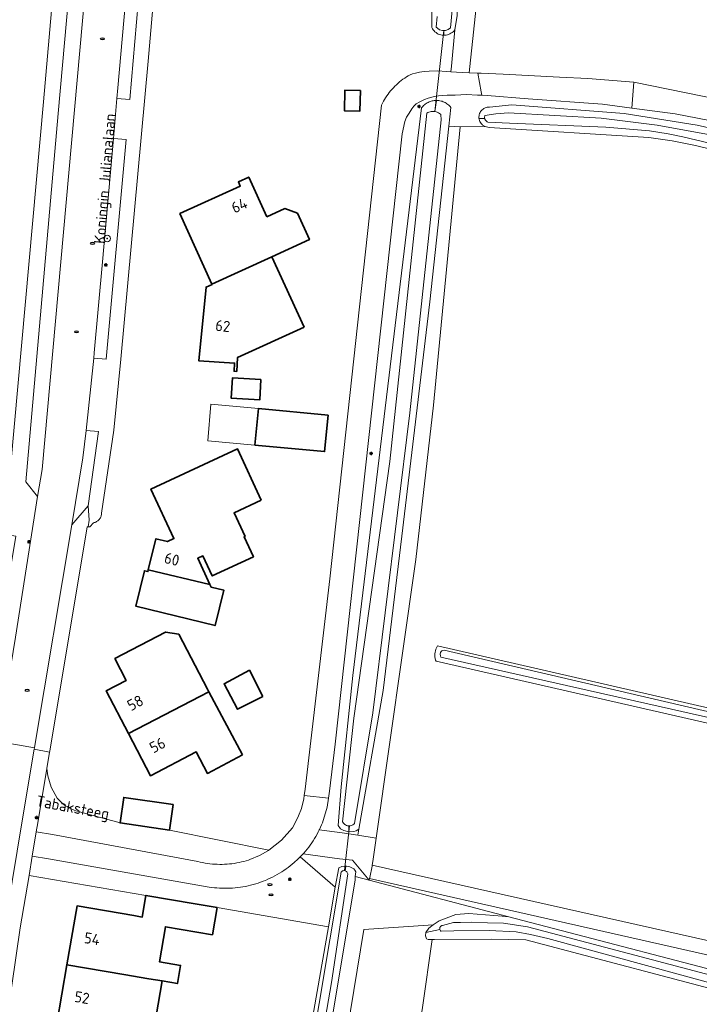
# Model space of a CAD drawing. Header units: metres. Extents: x 152610 to 160096, y 456114 to 462495.
# Tile 57 of 256: x 156357 to 156441, y 458478 to 458598. Entities that reach past the tile are written whole.
import ezdxf
from ezdxf.enums import TextEntityAlignment as Align

# ---------------------------------------------------------------- set-up
doc = ezdxf.new("R2010")
doc.units = ezdxf.units.M
doc.header["$LTSCALE"] = 0.5
doc.layers.get('0').update_dxf_attribs({"linetype": 'CONTINUOUS'})
for name, color, linetype, lineweight in [('B-PV-GR-BEPLANTING_CULTUUR_BOSPLANTSOEN-GV', 251, 'CONTINUOUS', 18), ('B-PV-GR-BEPLANTING_CULTUUR_HEESTERS-GV', 251, 'CONTINUOUS', 18), ('B-PV-GR-BOOM-S', 251, 'CONTINUOUS', 25), ('B-PV-GR-GRAS-GV', 251, 'CONTINUOUS', 13), ('B-PV-IE-MEUBILAIR-S', 251, 'CONTINUOUS', 25), ('B-PV-KW-KUNSTWERK_DUIKER-G', 251, 'CONTINUOUS', 18), ('B-PV-OG-BEBOUWING-GV', 6, 'CONTINUOUS', 35), ('B-PV-OG-BEBOUWING-T18', 1, 'CONTINUOUS', 18), ('B-PV-OG-BEBOUWING_OVERBOUWING-GV', 251, 'CONTINUOUS', 18), ('B-PV-OG-TERREIN_BEGROEID-GV', 251, 'CONTINUOUS', 18), ('B-PV-OG-TERREIN_OEVER-GV', 251, 'CONTINUOUS', 18), ('B-PV-OG-TOPOGRAFIE-T18', 1, 'CONTINUOUS', 18), ('B-PV-OG-WATER_SLOOT-GV', 251, 'CONTINUOUS', 18), ('B-PV-OG-WEG-GV', 251, 'CONTINUOUS', 18), ('B-PV-VH-GESLOTENVERHARDING_ASFALT-GV', 251, 'CONTINUOUS', 18), ('B-PV-VH-ONVERHARD_ZAND-GV', 251, 'CONTINUOUS', 18), ('B-PV-VH-OPENVERHARDING_BETONSTRAATSTEEN-GV', 251, 'CONTINUOUS', 18), ('B-PV-VH-OPENVERHARDING_STRAATBAKSTEEN-GV', 251, 'CONTINUOUS', 18), ('B-PV-VH-OPENVERHARDING_TEGEL-GV', 251, 'CONTINUOUS', 18)]:
    doc.layers.add(name, color=color, linetype=linetype, lineweight=lineweight)
doc.styles.add('NLCS-ISO', font='NLCS-ISO.ttf')
doc.styles.add('NLCS-ISO-M750-T18', font='NLCS-ISO.ttf', dxfattribs={"height": 1.35})

# ---------------------------------------------------------------- blocks, each defined once
blk = doc.blocks.new('SIE-MEUBILAIR_PAAL_LICHTMAST-SO')
for points in [[(-0.62, 0), (-1, 0)], [(-0.71, 0.71), (-0.44, 0.44)], [(0, 1), (0, 0.62)], [(0.44, 0.44), (0.71, 0.71)], [(1, 0), (0.62, 0)], [(-0.71, -0.71), (-0.44, -0.44)], [(0, -0.62), (0, -1)], [(0.44, -0.44), (0.71, -0.71)]]:
    blk.add_lwpolyline(points)
blk.add_circle((0, 0), 0.5)
blk = doc.blocks.new('SIE-MEUBILAIR_PUT_RIOOLPUT-SO')
blk.add_ellipse((0, 0), major_axis=(1.25, 0), ratio=0.54)
blk = doc.blocks.new('SGR-BOOM_GBKN-SO')
at = {"linetype": 'ByBlock', "lineweight": 18}
h = blk.add_hatch(color=0, dxfattribs=at)
h.dxf.hatch_style = 1
edge = h.paths.add_edge_path()
edge.add_arc((0, 0), 0.25, 0, 360)
at = {"color": 0, "linetype": 'ByBlock', "lineweight": 18}
for radius in [2, 0.25]:
    blk.add_circle((0, 0), radius, dxfattribs=at)
at = {"color": 0, "linetype": 'ByBlock', "lineweight": 18, "style": 'NLCS-ISO'}
blk.add_attdef('SOORT', (2.5, 0), '', height=1.5, dxfattribs=at)

msp = doc.modelspace()

# ---------------------------------------------------------------- linework, layer by layer
at = {"layer": 'B-PV-GR-BEPLANTING_CULTUUR_BOSPLANTSOEN-GV', "flags": 128}
for points in [[(156359.203, 458498.884), (156361.175, 458498.553), (156379.026, 458495.256), (156379.318, 458495.186), (156379.611, 458495.123), (156379.907, 458495.069), (156380.203, 458495.022), (156380.501, 458494.983), (156380.799, 458494.952), (156381.099, 458494.929), (156381.399, 458494.914), (156381.699, 458494.907), (156381.999, 458494.909), (156382.299, 458494.918), (156382.599, 458494.935), (156382.898, 458494.96), (156383.196, 458494.993), (156383.494, 458495.034), (156383.79, 458495.082), (156384.085, 458495.139), (156384.378, 458495.204), (156384.669, 458495.276), (156384.959, 458495.356), (156385.246, 458495.444), (156385.41, 458495.498), (156386.571, 458495.994), (156387.67, 458496.616), (156387.731, 458496.663), (156375.559, 458499.121), (156369.485, 458499.995), (156364.503, 458501.359), (156364.441, 458501.374), (156364.247, 458501.425), (156364.056, 458501.484), (156363.867, 458501.55), (156363.681, 458501.624), (156363.497, 458501.705), (156363.318, 458501.794), (156363.142, 458501.889), (156362.97, 458501.992), (156362.802, 458502.101), (156362.639, 458502.217), (156362.48, 458502.34), (156362.326, 458502.468), (156362.178, 458502.603), (156362.035, 458502.744), (156361.898, 458502.89), (156361.767, 458503.041), (156361.02, 458504.385), (156360.617, 458505.757), (156360.507, 458506.659), (156359.39, 458500)], [(156378.674, 458490.066), (156381.387, 458489.602), (156395.043, 458487.268), (156395.887, 458492.098), (156391.586, 458495.831), (156391.237, 458495.489), (156390.874, 458495.162), (156390.846, 458495.137), (156390.602, 458494.93), (156390.353, 458494.728), (156390.099, 458494.533), (156389.841, 458494.344), (156389.578, 458494.162), (156389.31, 458493.986), (156389.038, 458493.817), (156388.761, 458493.655), (156388.481, 458493.5), (156388.197, 458493.352), (156387.91, 458493.211), (156387.619, 458493.078), (156387.324, 458492.951), (156387.027, 458492.832), (156386.727, 458492.721), (156386.424, 458492.617), (156386.119, 458492.52), (156385.811, 458492.431), (156385.501, 458492.35), (156385.189, 458492.277), (156384.876, 458492.212), (156384.561, 458492.154), (156384.245, 458492.104), (156383.927, 458492.063), (156383.609, 458492.029), (156383.289, 458492.003), (156382.97, 458491.985), (156382.65, 458491.975), (156382.329, 458491.973), (156382.009, 458491.979), (156381.689, 458491.993), (156381.37, 458492.015), (156381.051, 458492.045), (156380.733, 458492.083), (156380.416, 458492.129), (156360.68, 458495.594), (156358.707, 458495.925), (156358.308, 458493.544), (156372.652, 458491.094)]]:
    msp.add_lwpolyline(points, close=True, dxfattribs=at)
at = {"layer": 'B-PV-GR-BEPLANTING_CULTUUR_HEESTERS-GV', "flags": 128}
for points in [[(156372.942, 458614.823), (156371.42, 458614.958), (156369.215, 458590.134), (156369.096, 458588.832), (156370.677, 458588.704)], [(156370.241, 458583.805), (156368.663, 458583.918), (156367.31, 458568.798), (156366.313, 458557.655), (156366.267, 458556.995), (156367.778, 458556.85)], [(156366.829, 458547.993), (156365.301, 458548.123), (156364.918, 458544.757), (156363.568, 458536.537), (156365.561, 458538.873)]]:
    msp.add_lwpolyline(points, close=True, dxfattribs=at)
at = {"layer": 'B-PV-GR-GRAS-GV', "flags": 128}
for points in [[(156469.902, 458575.753), (156440.067, 458583.047), (156437.206, 458583.62), (156434.346, 458584.023), (156414.769, 458585.279), (156414.286, 458585.395), (156411.186, 458585.35), (156407.944, 458551.219), (156405.762, 458532.301), (156400.913, 458498.122), (156400.508, 458495.265), (156400.422, 458494.811), (156463.543, 458480.626)], [(156467.88, 458506.204), (156408.275, 458519.825), (156408.176, 458519.965), (156408.137, 458520.153), (156408.114, 458520.343), (156408.107, 458520.535), (156408.115, 458520.727), (156408.14, 458520.917), (156408.181, 458521.105), (156408.236, 458521.289), (156408.307, 458521.467), (156408.393, 458521.639), (156408.442, 458521.719), (156468.112, 458508.001)], [(156473.148, 458471.444), (156419.28, 458485.664), (156415.091, 458485.719), (156408.068, 458485.689), (156407.777, 458485.689), (156406.58, 458477.35)]]:
    msp.add_lwpolyline(points, dxfattribs=at)
at = {"layer": 'B-PV-KW-KUNSTWERK_DUIKER-G', "flags": 128}
for points in [[(156409.206, 458597.156), (156408.112, 458587.221)], [(156397.024, 458494.142), (156397.637, 458499.624)]]:
    msp.add_lwpolyline(points, dxfattribs=at)
at = {"layer": 'B-PV-OG-BEBOUWING-GV', "flags": 128}
for points in [[(156398.96, 458589.799), (156397.058, 458589.846), (156396.996, 458587.325), (156398.898, 458587.278)], [(156387.49, 458574.315), (156385.271, 458579.184), (156383.996, 458578.603), (156384.233, 458578.083), (156376.817, 458574.703), (156380.754, 458566.065), (156388.114, 458569.42), (156392.716, 458571.518), (156391.246, 458574.745), (156389.701, 458575.323)], [(156392.05, 458560.783), (156388.114, 458569.42), (156380.754, 458566.065), (156380.77, 458566.031), (156380.042, 458565.7), (156379.147, 458556.639), (156383.52, 458556.383), (156383.463, 458555.385), (156383.79, 458555.366), (156383.89, 458557.063)], [(156386.76, 458554.365), (156383.266, 458554.565), (156383.123, 458552.069), (156386.618, 458551.869)], [(156395, 458549.989), (156386.445, 458550.797), (156386.024, 458546.332), (156394.578, 458545.524)], [(156386.806, 458539.554), (156383.887, 458545.853), (156373.268, 458540.931), (156376.085, 458534.852), (156375.288, 458534.482), (156373.875, 458534.827), (156372.944, 458531.013), (156380.503, 458529.226), (156379.013, 458532.442), (156379.648, 458532.736), (156380.787, 458530.278), (156385.841, 458532.62), (156384.701, 458535.079), (156384.81, 458535.129), (156383.474, 458538.01)], [(156380.503, 458529.226), (156372.944, 458531.013), (156372.893, 458530.805), (156372.46, 458530.911), (156371.402, 458526.576), (156381.146, 458524.198), (156382.204, 458528.533), (156380.648, 458528.913)], [(156376.692, 458523.122), (156375.068, 458523.399), (156368.842, 458520.134), (156370.24, 458517.468), (156367.76, 458516.168), (156370.502, 458510.939), (156379.266, 458515.489), (156380.386, 458516.082), (156380.222, 458516.391)], [(156387, 458515.478), (156385.342, 458518.71), (156382.238, 458517.064), (156383.883, 458513.928)], [(156384.502, 458508.32), (156380.386, 458516.082), (156379.266, 458515.489), (156370.502, 458510.939), (156373.204, 458505.784), (156378.801, 458508.719), (156380.194, 458506.062)], [(156376.008, 458502.239), (156369.933, 458503.109), (156369.485, 458499.995), (156375.559, 458499.121)], [(156362.966, 458482.604), (156369.946, 458481.409), (156373.002, 458480.886), (156374.628, 458480.608), (156376.511, 458480.286), (156376.895, 458482.528), (156374.302, 458482.972), (156375.037, 458487.264), (156380.817, 458486.274), (156381.387, 458489.602), (156378.674, 458490.066), (156372.652, 458491.094), (156372.199, 458488.448), (156371.18, 458488.622), (156364.2, 458489.816)], [(156374.628, 458480.608), (156373.002, 458480.886), (156369.946, 458481.409), (156362.966, 458482.604), (156361.732, 458475.392), (156368.712, 458474.198), (156369.84, 458474.005), (156369.419, 458471.316), (156378.235, 458469.939), (156378.699, 458472.905), (156373.45, 458473.725)]]:
    msp.add_lwpolyline(points, close=True, dxfattribs=at)
at = {"layer": 'B-PV-OG-BEBOUWING_OVERBOUWING-GV', "flags": 128}
msp.add_lwpolyline([(156386.445, 458550.797), (156380.617, 458551.348), (156380.238, 458546.835), (156386.024, 458546.332)], close=True, dxfattribs=at)
at = {"layer": 'B-PV-OG-TERREIN_BEGROEID-GV', "flags": 128}
for points in [[(156410.55, 458597.259), (156410.143, 458592.786), (156410.078, 458592.105), (156410.739, 458592.068), (156412.326, 458591.981), (156412.407, 458592.75), (156413.759, 458605.401), (156414.033, 458616.34), (156414.81, 458646.646), (156415.082, 458654.894), (156412.723, 458655.064), (156411.645, 458629.277), (156410.836, 458599.012)], [(156411.186, 458585.35), (156409.825, 458585.424), (156407.492, 458563.887), (156404.06, 458535.139), (156401.749, 458516.241), (156398.752, 458499.214), (156398.655, 458498.471), (156400.913, 458498.122), (156405.762, 458532.301), (156407.944, 458551.219)], [(156391.942, 458496.209), (156391.805, 458496.059), (156391.586, 458495.831), (156395.887, 458492.098), (156396.304, 458494.503), (156396.678, 458494.656), (156397.007, 458494.692), (156397.191, 458494.677), (156397.273, 458494.671), (156397.675, 458494.589), (156398.142, 458494.367), (156398.292, 458494.202), (156398.385, 458493.989), (156398.339, 458493.409), (156400.058, 458492.965), (156397.995, 458495.42), (156396.412, 458495.599)], [(156398.339, 458493.409), (156398.304, 458492.962), (156395.25, 458474.611), (156391.872, 458452.802), (156388.791, 458432.938), (156386.606, 458419.542), (156388.085, 458419.138), (156388.267, 458419.092), (156399.375, 458486.921), (156407.874, 458487.48), (156408.634, 458487.973), (156410.662, 458488.77), (156412.279, 458488.9), (156416.338, 458488.559), (156417.187, 458488.489), (156400.058, 458492.965)]]:
    msp.add_lwpolyline(points, close=True, dxfattribs=at)
for points in [[(156443.051, 458585.872), (156437.577, 458586.935), (156432.262, 458587.642), (156428.681, 458588.118), (156419.561, 458588.764), (156414.527, 458589.17), (156413.873, 458589.212), (156413.348, 458589.245), (156411.997, 458589.296), (156410.583, 458589.245), (156409.611, 458589.22), (156408.563, 458589.132), (156408.045, 458589.069), (156407.275, 458588.867), (156406.821, 458588.716), (156406.252, 458588.419), (156405.786, 458588.15), (156405.524, 458587.874), (156405.287, 458587.54), (156404.944, 458587.02), (156404.64, 458586.525), (156404.404, 458585.986), (156404.08, 458584.484), (156395.857, 458509.66), (156395.178, 458503.873), (156395.052, 458503.016), (156394.889, 458501.903), (156394.302, 458500), (156394.2, 458499.751), (156394.074, 458499.461), (156393.94, 458499.174), (156393.92, 458499.134), (156396.726, 458498.769), (156398.655, 458498.471), (156398.752, 458499.214)], [(156398.752, 458499.214), (156398.445, 458499.031), (156398.174, 458498.941), (156397.538, 458498.895), (156396.948, 458499.074), (156396.764, 458499.155), (156396.511, 458499.265), (156396.232, 458499.686), (156396.597, 458504.418), (156398.017, 458518.083), (156406.468, 458587.676), (156406.527, 458587.751), (156406.615, 458587.852), (156406.71, 458587.949), (156406.81, 458588.04), (156406.915, 458588.124), (156407.025, 458588.203), (156407.139, 458588.274), (156407.258, 458588.339), (156407.38, 458588.396), (156407.505, 458588.447), (156407.633, 458588.489), (156407.764, 458588.524), (156407.896, 458588.552), (156408.03, 458588.571), (156408.164, 458588.582), (156408.294, 458588.586), (156408.299, 458588.586), (156408.32, 458588.586), (156408.455, 458588.58), (156408.589, 458588.566), (156408.722, 458588.544), (156408.853, 458588.514), (156408.983, 458588.477), (156409.11, 458588.432), (156409.234, 458588.379), (156409.355, 458588.319), (156409.472, 458588.253), (156409.584, 458588.179), (156409.693, 458588.099), (156409.796, 458588.012), (156409.894, 458587.92), (156409.987, 458587.821), (156410.073, 458587.718), (156409.825, 458585.424), (156411.186, 458585.35), (156414.286, 458585.395), (156413.986, 458585.55), (156413.957, 458585.572), (156413.897, 458585.627), (156413.854, 458585.667), (156413.762, 458585.773), (156413.683, 458585.889), (156413.617, 458586.013), (156413.566, 458586.144), (156413.53, 458586.279), (156413.52, 458586.351), (156413.51, 458586.418), (156413.506, 458586.558), (156413.518, 458586.699), (156413.545, 458586.836), (156413.588, 458586.97), (156413.646, 458587.098), (156413.718, 458587.219), (156413.803, 458587.331), (156413.9, 458587.433), (156414.008, 458587.523), (156414.125, 458587.6), (156414.251, 458587.663), (156414.383, 458587.711), (156414.519, 458587.745), (156414.658, 458587.762), (156414.798, 458587.764), (156417.555, 458588.042), (156431.31, 458586.979), (156440.266, 458585.533), (156453.991, 458582.428)]]:
    msp.add_lwpolyline(points, dxfattribs=at)
at = {"layer": 'B-PV-OG-TERREIN_OEVER-GV', "flags": 128}
for points in [[(156407.736, 458608.521), (156407.724, 458597.525), (156407.729, 458597.515), (156407.806, 458597.372), (156407.897, 458597.237), (156408, 458597.112), (156408.115, 458596.998), (156408.242, 458596.896), (156408.377, 458596.806), (156408.52, 458596.731), (156408.671, 458596.67), (156408.826, 458596.624), (156408.986, 458596.593), (156409.147, 458596.579), (156409.195, 458596.579), (156409.206, 458597.155), (156409.016, 458597.163), (156408.674, 458597.236), (156408.406, 458597.444), (156408.274, 458597.577), (156408.381, 458598.895)], [(156410.336, 458601.02), (156410.021, 458597.48), (156409.729, 458597.268), (156409.402, 458597.148), (156409.206, 458597.155), (156409.195, 458596.579), (156409.31, 458596.58), (156409.471, 458596.597), (156409.63, 458596.63), (156409.785, 458596.679), (156409.934, 458596.742), (156410.076, 458596.82), (156410.21, 458596.912), (156410.335, 458597.016), (156410.448, 458597.132), (156410.55, 458597.259), (156410.836, 458599.012)], [(156498.794, 458571.797), (156453.991, 458582.428), (156440.266, 458585.533), (156431.31, 458586.979), (156417.555, 458588.042), (156414.798, 458587.764), (156414.658, 458587.762), (156414.519, 458587.745), (156414.383, 458587.711), (156414.251, 458587.663), (156414.125, 458587.6), (156414.008, 458587.523), (156413.9, 458587.433), (156413.803, 458587.331), (156413.718, 458587.219), (156413.646, 458587.098), (156413.588, 458586.97), (156413.545, 458586.836), (156413.518, 458586.699), (156413.506, 458586.558), (156413.51, 458586.418), (156413.52, 458586.351)], [(156413.52, 458586.351), (156414.215, 458586.37), (156414.199, 458586.469), (156414.2, 458586.569), (156414.216, 458586.668), (156414.235, 458586.73), (156415.579, 458586.954), (156417.145, 458587.076), (156428.482, 458586.4), (156435.377, 458585.546), (156444.572, 458583.878), (156455.862, 458581.228), (156480.146, 458575.233), (156498.298, 458571.201), (156498.365, 458571.164), (156498.422, 458571.114), (156498.468, 458571.054), (156498.501, 458570.984), (156498.518, 458570.91), (156498.519, 458570.834), (156498.505, 458570.759), (156498.886, 458570.634)], [(156451.437, 458581.066), (156438.529, 458584.122), (156436.707, 458584.493), (156434.443, 458584.863), (156429.063, 458585.312), (156417.25, 458585.799), (156414.594, 458585.931), (156414.504, 458585.975), (156414.422, 458586.033), (156414.351, 458586.104), (156414.292, 458586.185), (156414.246, 458586.274), (156414.215, 458586.37), (156413.52, 458586.351), (156413.53, 458586.279), (156413.566, 458586.144), (156413.617, 458586.013), (156413.683, 458585.889), (156413.762, 458585.773), (156413.854, 458585.667), (156413.897, 458585.627), (156413.957, 458585.572), (156413.986, 458585.55), (156414.286, 458585.395), (156414.769, 458585.279), (156434.346, 458584.023), (156437.206, 458583.62), (156440.067, 458583.047), (156469.902, 458575.753)], [(156408.442, 458521.719), (156408.393, 458521.639), (156408.307, 458521.467), (156408.236, 458521.289), (156408.181, 458521.105), (156408.14, 458520.917), (156408.115, 458520.727), (156408.107, 458520.535), (156408.114, 458520.343), (156408.137, 458520.153), (156408.176, 458519.965), (156408.275, 458519.825), (156467.88, 458506.204)], [(156482.029, 458504.821), (156480.768, 458505.072), (156468.042, 458507.605), (156468.112, 458508.001), (156408.442, 458521.719)], [(156467.981, 458506.983), (156408.837, 458520.329), (156408.779, 458520.491), (156408.768, 458520.686), (156408.797, 458520.871), (156408.856, 458521.012), (156408.954, 458521.078), (156409.053, 458521.146), (156409.261, 458521.181), (156468.032, 458507.502)], [(156395.25, 458474.611), (156398.304, 458492.962), (156398.339, 458493.409), (156398.385, 458493.989), (156398.292, 458494.202), (156398.142, 458494.367), (156397.675, 458494.589), (156397.273, 458494.671), (156397.191, 458494.677), (156397.111, 458494.124), (156397.187, 458494.091), (156397.255, 458494.043), (156397.314, 458493.984), (156397.359, 458493.914), (156397.391, 458493.837), (156397.407, 458493.756), (156395.404, 458480.435), (156392.238, 458461.975)], [(156392.539, 458469.807), (156396.543, 458493.696), (156396.548, 458493.779), (156396.569, 458493.86), (156396.605, 458493.935), (156396.654, 458494.002), (156396.716, 458494.058), (156396.787, 458494.102), (156396.865, 458494.131), (156396.947, 458494.144), (156397.03, 458494.142), (156397.111, 458494.124), (156397.191, 458494.677), (156397.007, 458494.692), (156396.678, 458494.656), (156396.304, 458494.503), (156395.887, 458492.098), (156395.043, 458487.268), (156392.953, 458475.341)], [(156417.187, 458488.489), (156416.338, 458488.559), (156412.279, 458488.9), (156410.662, 458488.77), (156408.634, 458487.973), (156407.874, 458487.48), (156407.368, 458487.099), (156406.972, 458486.543), (156408.707, 458486.916), (156408.69, 458486.993), (156408.689, 458487.073), (156408.704, 458487.15), (156408.734, 458487.224), (156408.778, 458487.29), (156408.834, 458487.345), (156408.9, 458487.389), (156408.974, 458487.418), (156409.052, 458487.431), (156410.399, 458487.799), (156411.255, 458487.8), (156412.618, 458487.803), (156414.537, 458487.743), (156416.519, 458487.7), (156419.453, 458487.261), (156458.806, 458476.859)], [(156495.101, 458468.753), (156487.896, 458470.412), (156482.355, 458471.461), (156417.187, 458488.489)], [(156475.384, 458471.517), (156445.706, 458479.322), (156421.976, 458485.808), (156419.819, 458486.311), (156418.074, 458486.625), (156414.777, 458486.793), (156410.417, 458486.752), (156408.879, 458486.702), (156408.844, 458486.725), (156408.786, 458486.779), (156408.74, 458486.844), (156408.707, 458486.916), (156406.972, 458486.543), (156406.957, 458486.163), (156407.085, 458485.798), (156407.291, 458485.688), (156407.777, 458485.689), (156408.068, 458485.689), (156415.091, 458485.719), (156419.28, 458485.664), (156473.148, 458471.444)]]:
    msp.add_lwpolyline(points, dxfattribs=at)
for points in [[(156408.111, 458587.221), (156408.294, 458588.586), (156408.164, 458588.582), (156408.03, 458588.571), (156407.896, 458588.552), (156407.764, 458588.524), (156407.633, 458588.489), (156407.505, 458588.447), (156407.38, 458588.396), (156407.258, 458588.339), (156407.139, 458588.274), (156407.025, 458588.203), (156406.915, 458588.124), (156406.81, 458588.04), (156406.71, 458587.949), (156406.615, 458587.852), (156406.527, 458587.751), (156406.468, 458587.676), (156398.017, 458518.083), (156396.597, 458504.418), (156396.232, 458499.686), (156396.511, 458499.265), (156396.764, 458499.155), (156396.948, 458499.074), (156397.538, 458498.895), (156397.536, 458499.623), (156397.477, 458499.626), (156397.361, 458499.648), (156397.248, 458499.685), (156397.142, 458499.737), (156397.043, 458499.803), (156396.955, 458499.882), (156396.878, 458499.972), (156396.813, 458500.071), (156396.779, 458500.139), (156398.167, 458512.822), (156402.582, 458544.303), (156407.094, 458587.034), (156407.227, 458587.106), (156407.367, 458587.164), (156407.512, 458587.207), (156407.66, 458587.234), (156407.811, 458587.246), (156407.962, 458587.242)], [(156401.749, 458516.241), (156404.06, 458535.139), (156407.492, 458563.887), (156409.825, 458585.424), (156410.073, 458587.718), (156409.987, 458587.821), (156409.894, 458587.92), (156409.796, 458588.012), (156409.693, 458588.099), (156409.584, 458588.179), (156409.472, 458588.253), (156409.355, 458588.319), (156409.234, 458588.379), (156409.11, 458588.432), (156408.983, 458588.477), (156408.853, 458588.514), (156408.722, 458588.544), (156408.589, 458588.566), (156408.455, 458588.58), (156408.32, 458588.586), (156408.299, 458588.586), (156408.294, 458588.586), (156408.111, 458587.221), (156408.258, 458587.185), (156408.4, 458587.133), (156408.536, 458587.067), (156408.664, 458586.987), (156408.783, 458586.894), (156408.831, 458586.85), (156408.883, 458586.187), (156405.039, 458550.265), (156400.481, 458513.473), (156398.227, 458499.903), (156398.141, 458499.822), (156398.045, 458499.753), (156397.94, 458499.697), (156397.829, 458499.656), (156397.713, 458499.63), (156397.595, 458499.62), (156397.536, 458499.623), (156397.538, 458498.895), (156398.174, 458498.941), (156398.445, 458499.031), (156398.752, 458499.214)]]:
    msp.add_lwpolyline(points, close=True, dxfattribs=at)
at = {"layer": 'B-PV-OG-WATER_SLOOT-GV', "flags": 128}
for points in [[(156408.381, 458598.895), (156408.274, 458597.577), (156408.406, 458597.444), (156408.674, 458597.236), (156409.016, 458597.163), (156409.206, 458597.155), (156409.402, 458597.148), (156409.729, 458597.268), (156410.021, 458597.48), (156410.336, 458601.02)], [(156444.572, 458583.878), (156435.377, 458585.546), (156428.482, 458586.4), (156417.145, 458587.076), (156415.579, 458586.954), (156414.235, 458586.73), (156414.216, 458586.668), (156414.2, 458586.569), (156414.199, 458586.469), (156414.215, 458586.37), (156414.246, 458586.274), (156414.292, 458586.185), (156414.351, 458586.104), (156414.422, 458586.033), (156414.504, 458585.975), (156414.594, 458585.931), (156417.25, 458585.799), (156429.063, 458585.312), (156434.443, 458584.863), (156436.707, 458584.493), (156438.529, 458584.122), (156451.437, 458581.066)], [(156392.238, 458461.975), (156395.404, 458480.435), (156397.407, 458493.756), (156397.391, 458493.837), (156397.359, 458493.914), (156397.314, 458493.984), (156397.255, 458494.043), (156397.187, 458494.091), (156397.111, 458494.124), (156397.03, 458494.142), (156396.947, 458494.144), (156396.865, 458494.131), (156396.787, 458494.102), (156396.716, 458494.058), (156396.654, 458494.002), (156396.605, 458493.935), (156396.569, 458493.86), (156396.548, 458493.779), (156396.543, 458493.696), (156392.539, 458469.807)], [(156458.806, 458476.859), (156419.453, 458487.261), (156416.519, 458487.7), (156414.537, 458487.743), (156412.618, 458487.803), (156411.255, 458487.8), (156410.399, 458487.799), (156409.052, 458487.431), (156408.974, 458487.418), (156408.9, 458487.389), (156408.834, 458487.345), (156408.778, 458487.29), (156408.734, 458487.224), (156408.704, 458487.15), (156408.689, 458487.073), (156408.69, 458486.993), (156408.707, 458486.916), (156408.74, 458486.844), (156408.786, 458486.779), (156408.844, 458486.725), (156408.879, 458486.702), (156410.417, 458486.752), (156414.777, 458486.793), (156418.074, 458486.625), (156419.819, 458486.311), (156421.976, 458485.808), (156445.706, 458479.322)]]:
    msp.add_lwpolyline(points, dxfattribs=at)
for points in [[(156407.962, 458587.242), (156407.811, 458587.246), (156407.66, 458587.234), (156407.512, 458587.207), (156407.367, 458587.164), (156407.227, 458587.106), (156407.094, 458587.034), (156402.582, 458544.303), (156398.167, 458512.822), (156396.779, 458500.139), (156396.813, 458500.071), (156396.878, 458499.972), (156396.955, 458499.882), (156397.043, 458499.803), (156397.142, 458499.737), (156397.248, 458499.685), (156397.361, 458499.648), (156397.477, 458499.626), (156397.536, 458499.623), (156397.595, 458499.62), (156397.713, 458499.63), (156397.829, 458499.656), (156397.94, 458499.697), (156398.045, 458499.753), (156398.141, 458499.822), (156398.227, 458499.903), (156400.481, 458513.473), (156405.039, 458550.265), (156408.883, 458586.187), (156408.831, 458586.85), (156408.783, 458586.894), (156408.664, 458586.987), (156408.536, 458587.067), (156408.4, 458587.133), (156408.258, 458587.185), (156408.111, 458587.221)], [(156483.406, 458503.93), (156468.032, 458507.502), (156409.261, 458521.181), (156409.053, 458521.146), (156408.954, 458521.078), (156408.856, 458521.012), (156408.797, 458520.871), (156408.768, 458520.686), (156408.779, 458520.491), (156408.837, 458520.329), (156467.981, 458506.983), (156473.256, 458505.793), (156483.453, 458503.404)]]:
    msp.add_lwpolyline(points, close=True, dxfattribs=at)
at = {"layer": 'B-PV-OG-WEG-GV', "flags": 128}
msp.add_lwpolyline([(156479.643, 458475.107), (156464.238, 458478.672), (156463.2, 458478.907), (156400.098, 458493.17), (156400.058, 458492.965), (156417.187, 458488.489), (156482.355, 458471.461), (156487.896, 458470.412), (156495.101, 458468.753)], dxfattribs=at)
at = {"layer": 'B-PV-VH-GESLOTENVERHARDING_ASFALT-GV', "flags": 128}
for points in [[(156372.929, 458632.059), (156367.922, 458632.498), (156367.878, 458631.979), (156367.478, 458627.3), (156367.241, 458623.919), (156367.18, 458623.86), (156359.921, 458543.335), (156359.363, 458540.018), (156356.643, 458522.778), (156354.53, 458509.995), (156358.966, 458509.191), (156359.011, 458509.495), (156363.568, 458536.537), (156364.918, 458544.757), (156365.301, 458548.123), (156366.267, 458556.995), (156366.313, 458557.655), (156367.31, 458568.798), (156368.663, 458583.918), (156369.096, 458588.832), (156369.215, 458590.134), (156371.42, 458614.958), (156372.476, 458626.84)], [(156392.078, 458503.352), (156395.052, 458503.016), (156395.178, 458503.873), (156395.857, 458509.66), (156404.08, 458584.484), (156404.404, 458585.986), (156404.64, 458586.525), (156404.944, 458587.02), (156405.287, 458587.54), (156405.524, 458587.874), (156405.786, 458588.15), (156406.252, 458588.419), (156406.821, 458588.716), (156407.275, 458588.867), (156408.045, 458589.069), (156408.563, 458589.132), (156409.611, 458589.22), (156410.583, 458589.245), (156411.997, 458589.296), (156413.348, 458589.245), (156413.873, 458589.212), (156413.786, 458589.639), (156413.382, 458591.923), (156412.326, 458591.981), (156410.739, 458592.068), (156410.078, 458592.105), (156409.528, 458592.135), (156408.419, 458592.214), (156407.42, 458592.168), (156406.789, 458592.123), (156406.197, 458592.05), (156405.708, 458591.947), (156405.36, 458591.845), (156405.06, 458591.742), (156404.835, 458591.612), (156404.614, 458591.475), (156404.397, 458591.332), (156404.185, 458591.181), (156403.978, 458591.025), (156403.775, 458590.862), (156403.578, 458590.693), (156403.386, 458590.517), (156403.199, 458590.337), (156403.019, 458590.15), (156402.843, 458589.958), (156402.674, 458589.761), (156402.511, 458589.558), (156402.355, 458589.351), (156402.205, 458589.139), (156402.061, 458588.922), (156401.924, 458588.701), (156401.794, 458588.476), (156401.671, 458588.247), (156401.555, 458588.014), (156401.545, 458587.993), (156395.212, 458529.921), (156392.183, 458504.134)], [(156432.516, 458590.807), (156426.853, 458591.28), (156423.371, 458591.422), (156416.494, 458591.812), (156413.764, 458591.917), (156413.382, 458591.923), (156413.786, 458589.639), (156413.873, 458589.212), (156414.527, 458589.17), (156419.561, 458588.764), (156428.681, 458588.118), (156432.262, 458587.642)]]:
    msp.add_lwpolyline(points, close=True, dxfattribs=at)
at = {"layer": 'B-PV-VH-ONVERHARD_ZAND-GV', "flags": 128}
msp.add_lwpolyline([(156407.368, 458487.099), (156407.874, 458487.48), (156399.375, 458486.921), (156388.267, 458419.092), (156397.081, 458416.889), (156406.58, 458477.35), (156407.777, 458485.689), (156407.291, 458485.688), (156407.085, 458485.798), (156406.957, 458486.163), (156406.972, 458486.543)], close=True, dxfattribs=at)
at = {"layer": 'B-PV-VH-OPENVERHARDING_BETONSTRAATSTEEN-GV', "flags": 128}
for points in [[(156359.921, 458543.335), (156367.18, 458623.86), (156365.017, 458622.123), (156361.903, 458586.977), (156357.928, 458541.798), (156359.363, 458540.018)], [(156395.052, 458503.016), (156392.078, 458503.352), (156392.021, 458502.928), (156391.719, 458501.749), (156391.389, 458500.858), (156390.98, 458500), (156390.62, 458499.372), (156389.269, 458497.861), (156387.731, 458496.663), (156387.67, 458496.616), (156386.571, 458495.994), (156385.41, 458495.498), (156385.246, 458495.444), (156384.959, 458495.356), (156384.669, 458495.276), (156384.378, 458495.204), (156384.085, 458495.139), (156383.79, 458495.082), (156383.494, 458495.034), (156383.196, 458494.993), (156382.898, 458494.96), (156382.599, 458494.935), (156382.299, 458494.918), (156381.999, 458494.909), (156381.699, 458494.907), (156381.399, 458494.914), (156381.099, 458494.929), (156380.799, 458494.952), (156380.501, 458494.983), (156380.203, 458495.022), (156379.907, 458495.069), (156379.611, 458495.123), (156379.318, 458495.186), (156379.026, 458495.256), (156361.175, 458498.553), (156359.203, 458498.884), (156358.707, 458495.925), (156360.68, 458495.594), (156380.416, 458492.129), (156380.733, 458492.083), (156381.051, 458492.045), (156381.37, 458492.015), (156381.689, 458491.993), (156382.009, 458491.979), (156382.329, 458491.973), (156382.65, 458491.975), (156382.97, 458491.985), (156383.289, 458492.003), (156383.609, 458492.029), (156383.927, 458492.063), (156384.245, 458492.104), (156384.561, 458492.154), (156384.876, 458492.212), (156385.189, 458492.277), (156385.501, 458492.35), (156385.811, 458492.431), (156386.119, 458492.52), (156386.424, 458492.617), (156386.727, 458492.721), (156387.027, 458492.832), (156387.324, 458492.951), (156387.619, 458493.078), (156387.91, 458493.211), (156388.197, 458493.352), (156388.481, 458493.5), (156388.761, 458493.655), (156389.038, 458493.817), (156389.31, 458493.986), (156389.578, 458494.162), (156389.841, 458494.344), (156390.099, 458494.533), (156390.353, 458494.728), (156390.602, 458494.93), (156390.846, 458495.137), (156390.874, 458495.162), (156391.237, 458495.489), (156391.586, 458495.831), (156391.805, 458496.059), (156391.942, 458496.209), (156392.018, 458496.292), (156392.225, 458496.531), (156392.426, 458496.775), (156392.621, 458497.023), (156392.809, 458497.277), (156392.991, 458497.535), (156393.167, 458497.798), (156393.335, 458498.065), (156393.497, 458498.337), (156393.652, 458498.612), (156393.8, 458498.892), (156393.92, 458499.134), (156393.94, 458499.174), (156394.074, 458499.461), (156394.2, 458499.751), (156394.302, 458500), (156394.889, 458501.903)], [(156400.913, 458498.122), (156398.655, 458498.471), (156396.726, 458498.769), (156393.92, 458499.134), (156393.8, 458498.892), (156393.652, 458498.612), (156393.497, 458498.337), (156393.335, 458498.065), (156393.167, 458497.798), (156392.991, 458497.535), (156392.809, 458497.277), (156392.621, 458497.023), (156392.426, 458496.775), (156392.225, 458496.531), (156392.018, 458496.292), (156391.942, 458496.209), (156396.412, 458495.599), (156397.995, 458495.42), (156400.058, 458492.965), (156400.098, 458493.17), (156400.125, 458493.306), (156400.397, 458494.682), (156400.422, 458494.811), (156400.508, 458495.265)], [(156464.636, 458480.38), (156463.543, 458480.626), (156400.422, 458494.811), (156400.397, 458494.682), (156400.125, 458493.306), (156400.098, 458493.17), (156463.2, 458478.907), (156464.238, 458478.672)]]:
    msp.add_lwpolyline(points, close=True, dxfattribs=at)
msp.add_lwpolyline([(156355.67, 458489.347), (156357.439, 458500), (156358.938, 458509.02), (156358.966, 458509.191), (156354.53, 458509.995)], dxfattribs=at)
at = {"layer": 'B-PV-VH-OPENVERHARDING_STRAATBAKSTEEN-GV', "flags": 128}
msp.add_lwpolyline([(156432.516, 458590.807), (156432.262, 458587.642), (156437.577, 458586.935), (156443.051, 458585.872), (156455.735, 458583.206), (156456.378, 458586.397), (156456.029, 458586.478), (156452.115, 458587.369), (156451.133, 458587.587), (156446.312, 458588.236), (156443.141, 458588.663)], close=True, dxfattribs=at)
at = {"layer": 'B-PV-VH-OPENVERHARDING_TEGEL-GV', "flags": 128}
msp.add_lwpolyline([(156372.942, 458614.823), (156370.677, 458588.704), (156369.096, 458588.832), (156368.663, 458583.918), (156370.241, 458583.805), (156367.778, 458556.85), (156366.267, 458556.995), (156365.301, 458548.123), (156366.829, 458547.993), (156365.561, 458538.873), (156365.699, 458537.1), (156365.567, 458536.286), (156365.776, 458536.296), (156366.222, 458536.798), (156366.318, 458536.82), (156366.412, 458536.85), (156366.503, 458536.888), (156366.59, 458536.933), (156366.674, 458536.985), (156366.753, 458537.043), (156366.828, 458537.108), (156366.896, 458537.178), (156366.959, 458537.254), (156367.016, 458537.335), (156367.065, 458537.42), (156367.108, 458537.508), (156367.143, 458537.6), (156367.171, 458537.695), (156367.191, 458537.791), (156367.203, 458537.889), (156367.207, 458537.97), (156368.706, 458548.146), (156369.585, 458556.841), (156372.926, 458593.385), (156376.4, 458633.468)], dxfattribs=at)
for points in [[(156367.878, 458631.979), (156365.947, 458632.035), (156365.342, 458625.128), (156363.317, 458625.332), (156360.094, 458588.414), (156356.095, 458543.989), (156355.946, 458541.796), (156355.96, 458540.439), (156355.153, 458535.399), (156355.45, 458535.355), (156356.71, 458535.167), (156354.667, 458523.067), (156352.724, 458510.357), (156354.53, 458509.995), (156356.643, 458522.778), (156359.363, 458540.018), (156357.928, 458541.798), (156361.903, 458586.977), (156365.017, 458622.123), (156367.18, 458623.86), (156367.241, 458623.919), (156367.478, 458627.3)], [(156365.699, 458537.1), (156365.561, 458538.873), (156363.568, 458536.537), (156359.011, 458509.495), (156358.966, 458509.191), (156358.938, 458509.02), (156360.842, 458508.66), (156360.865, 458508.795), (156365.432, 458536.28), (156365.567, 458536.286)], [(156360.842, 458508.66), (156358.938, 458509.02), (156357.439, 458500), (156355.67, 458489.347), (156355.536, 458489.026), (156355.463, 458488.637), (156355.341, 458487.899), (156347.153, 458436.118), (156349.206, 458435.814), (156350.338, 458442.615), (156351.891, 458451.946), (156353.511, 458461.678), (156357.234, 458487.133), (156358.308, 458493.544), (156358.707, 458495.925), (156359.203, 458498.884), (156359.39, 458500), (156360.507, 458506.659)]]:
    msp.add_lwpolyline(points, close=True, dxfattribs=at)

# ---------------------------------------------------------------- block references
at = {"layer": 'B-PV-GR-BOOM-S', "xscale": 0.2, "yscale": 0.2, "zscale": 0.2}
msp.add_blockref('SGR-BOOM_GBKN-SO', (156367.896, 458571.658), dxfattribs=at)
at = {"layer": 'B-PV-IE-MEUBILAIR-S', "xscale": 0.2, "yscale": 0.2, "zscale": 0.2}
for name, p in [('SIE-MEUBILAIR_PUT_RIOOLPUT-SO', (156367.314, 458596.141)), ('SIE-MEUBILAIR_PAAL_LICHTMAST-SO', (156406.154, 458587.845)), ('SIE-MEUBILAIR_PUT_RIOOLPUT-SO', (156366.102, 458571.063)), ('SIE-MEUBILAIR_PAAL_LICHTMAST-SO', (156367.727, 458568.422)), ('SIE-MEUBILAIR_PUT_RIOOLPUT-SO', (156364.128, 458560.213)), ('SIE-MEUBILAIR_PAAL_LICHTMAST-SO', (156400.27, 458545.303)), ('SIE-MEUBILAIR_PAAL_LICHTMAST-SO', (156358.318, 458534.471)), ('SIE-MEUBILAIR_PUT_RIOOLPUT-SO', (156358.084, 458516.259)), ('SIE-MEUBILAIR_PAAL_LICHTMAST-SO', (156359.234, 458500.642)), ('SIE-MEUBILAIR_PUT_RIOOLPUT-SO', (156387.864, 458492.413)), ('SIE-MEUBILAIR_PAAL_LICHTMAST-SO', (156390.298, 458493.087)), ('SIE-MEUBILAIR_PUT_RIOOLPUT-SO', (156387.997, 458491.172))]:
    msp.add_blockref(name, p, dxfattribs=at)

# ---------------------------------------------------------------- texts
at = {"layer": 'B-PV-OG-BEBOUWING-T18', "style": 'NLCS-ISO-M750-T18'}
for s, rotation, p in [('64', 24.5, (156384.106, 458575.713)), ('62', 354.4, (156382.082, 458560.924)), ('60', 346.3, (156375.838, 458532.327)), ('58', 27.7, (156371.345, 458514.715)), ('56', 27.7, (156374.067, 458509.522)), ('54', 350.3, (156366.047, 458485.788)), ('52', 350.3, (156364.813, 458478.576))]:
    msp.add_text(s, height=1.35, rotation=rotation, dxfattribs=at).set_placement(p, align=Align.MIDDLE)
at = {"layer": 'B-PV-OG-TOPOGRAFIE-T18', "style": 'NLCS-ISO-M750-T18'}
for s, rotation, p in [('Koningin Julianalaan', 85.3, (156367.808, 458578.977)), ('Tabaksteeg', 349.5, (156363.647, 458501.695))]:
    msp.add_text(s, height=1.35, rotation=rotation, dxfattribs=at).set_placement(p, align=Align.MIDDLE)

doc.saveas('drawing.dxf')
